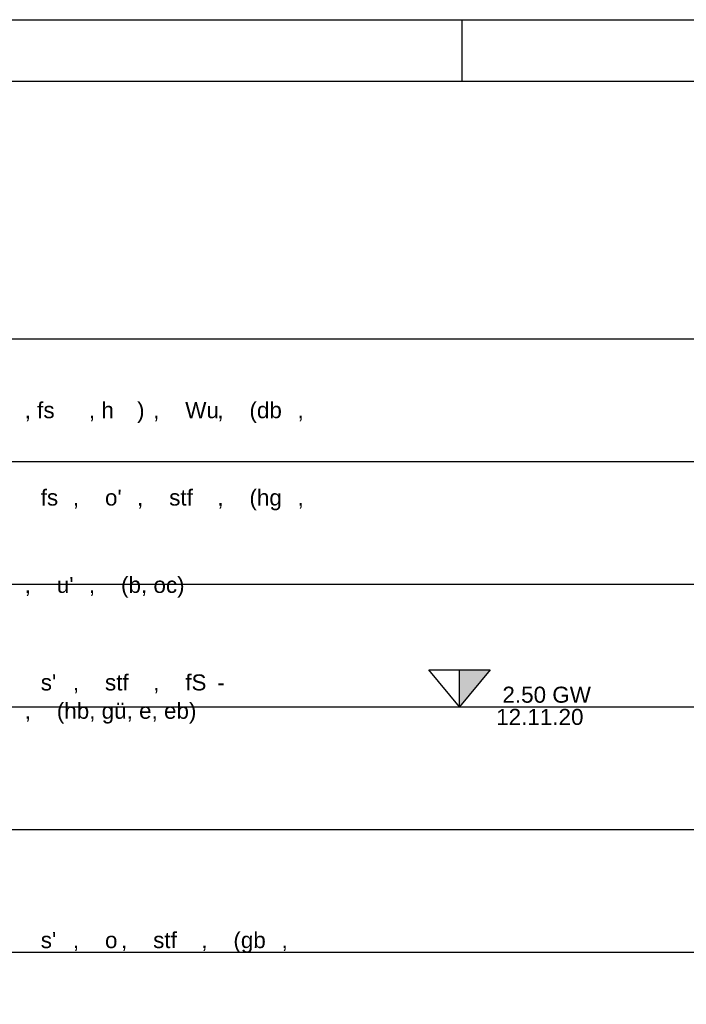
# Model space of a CAD drawing. Extents: x 20 to 841, y 890 to 1189.
# Tile 29 of 50: x 261 to 315, y 1109 to 1189. Entities that reach past the tile are written whole.
import ezdxf

# ---------------------------------------------------------------- set-up
doc = ezdxf.new("R2010")
doc.units = 0
doc.styles.add('Arial', font='Arial')

msp = doc.modelspace()

# ---------------------------------------------------------------- linework, layer by layer
at = {"layer": 'WBBlatt', "color": 7, "linetype": 'CONTINUOUS'}
for points in [[(20, 1189), (821, 1189)], [(297, 1184), (297, 1189)], [(25, 895.454), (25, 1184), (836, 1184), (836, 895.454), (25, 895.454)]]:
    msp.add_lwpolyline(points, dxfattribs=at)
at = {"layer": 'WBExSyGr', "color": 5, "linetype": 'CONTINUOUS'}
for points in [[(296.779, 1133), (294.279, 1136), (299.279, 1136), (296.779, 1133)], [(296.779, 1133), (296.779, 1136), (299.279, 1136), (296.779, 1133)], [(294.279, 1133), (314.279, 1133)]]:
    msp.add_lwpolyline(points, dxfattribs=at)
msp.add_solid([(296.779, 1133), (296.779, 1136), (296.779, 1133), (299.279, 1136)], dxfattribs=at)
at = {"layer": 'WBMassGr', "color": 7, "linetype": 'CONTINUOUS'}
for points in [[(46, 1163), (705, 1163)], [(46, 1153), (705, 1153)], [(46, 1143), (705, 1143)], [(46, 1133), (705, 1133)], [(46, 1123), (705, 1123)], [(46, 1113), (705, 1113)]]:
    msp.add_lwpolyline(points, dxfattribs=at)

# ---------------------------------------------------------------- texts
at = {"layer": 'WBExSyTx', "color": 5, "style": 'Arial'}
for s, p in [(' 2.50 GW ', (299.779, 1133.33)), ('12.11.20 ', (299.779, 1131.52))]:
    msp.add_text(s, height=1.3088, dxfattribs=at).set_placement(p)
at = {"layer": 'WBObjTx', "color": 7, "style": 'Arial'}
for s, height, p in [(', fs', 1.3088, (261.338, 1156.52)), (', h', 1.3088, (266.573, 1156.52)), (')', 1.309, (270.499, 1156.52)), ('Wu', 1.3088, (274.426, 1156.52)), ('(db', 1.3088, (279.661, 1156.52)), (', ', 1.3088, (271.808, 1156.52)), (', ', 1.3088, (277.043, 1156.52)), (', ', 1.3088, (283.587, 1156.52)), ('fs', 1.3088, (262.647, 1149.4)), ('stf', 1.3088, (273.117, 1149.4)), ('(hg', 1.3088, (279.661, 1149.4)), ("o'", 1.3088, (267.882, 1149.4)), (', ', 1.3088, (265.264, 1149.4)), (', ', 1.3088, (270.499, 1149.4)), (', ', 1.3088, (277.043, 1149.4)), (', ', 1.3088, (283.587, 1149.4)), ("u'", 1.3088, (263.955, 1142.28)), ('(b, oc)', 1.3088, (269.191, 1142.28)), (', ', 1.3088, (261.338, 1142.28)), (', ', 1.3088, (266.573, 1142.28)), ("s'", 1.3088, (262.647, 1134.33)), ('stf', 1.3088, (267.882, 1134.33)), ('fS', 1.3088, (274.426, 1134.33)), ('-', 1.309, (277.043, 1134.33)), (', ', 1.3088, (265.264, 1134.33)), (', ', 1.3088, (271.808, 1134.33)), ('(hb, gü, e, eb)', 1.30881, (263.955, 1132.02)), (', ', 1.3088, (261.338, 1132.02)), ("s'", 1.3088, (262.647, 1113.33)), ('stf', 1.3088, (271.808, 1113.33)), ('(gb', 1.3088, (278.352, 1113.33)), ('o', 1.309, (267.882, 1113.33)), (', ', 1.3088, (265.264, 1113.33)), (', ', 1.3088, (269.191, 1113.33)), (', ', 1.3088, (275.735, 1113.33)), (', ', 1.3088, (282.279, 1113.33))]:
    msp.add_text(s, height=height, dxfattribs=at).set_placement(p)

doc.saveas('drawing.dxf')
